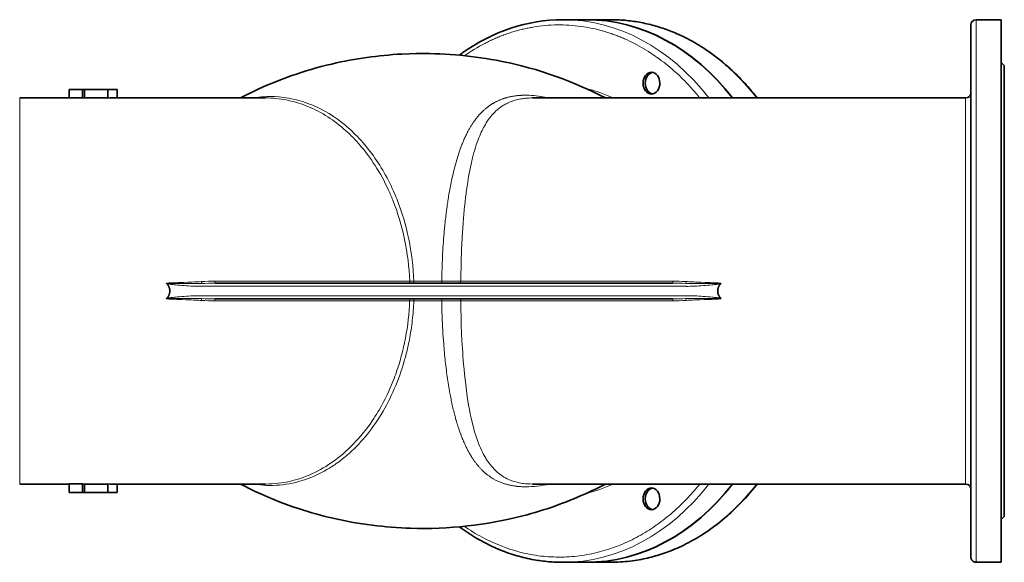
# Model space of a CAD drawing. Extents: x 4513 to 5188, y 399 to 994.
# Tile 2 of 7: x 4676 to 4865, y 399 to 503. Entities that reach past the tile are written whole.
import ezdxf

# ---------------------------------------------------------------- set-up
doc = ezdxf.new("R2010")
doc.units = 0

msp = doc.modelspace()

# ---------------------------------------------------------------- linework, layer by layer
at = {"color": 7, "lineweight": 35}
for p, q in [((4784.96, 503.1), (4780.46, 503.1)), ((4784.99, 503.1), (4789.62, 503.1)), ((4858.62, 502.1), (4858.62, 451.1)), ((4859.62, 503.1), (4864.42, 503.1)), ((4864.42, 503.1), (4864.42, 451.1)), ((4865.02, 451.1), (4865.02, 494.3)), ((4688.85, 489.7), (4693.29, 489.7)), ((4676.42, 488.1), (4685.92, 488.1)), ((4693.29, 488.09), (4688.85, 488.09)), ((4695.09, 488.1), (4701.3, 488.1)), ((4723.53, 488.1), (4701.3, 488.1)), ((4774.66, 488.1), (4787.13, 488.1)), ((4787.13, 488.1), (4814, 488.1)), ((4814, 488.1), (4857.62, 488.1)), ((4801.45, 452.6), (4713.85, 452.6)), ((4858.62, 451.1), (4858.62, 400.55)), ((4864.42, 451.1), (4864.42, 399.1)), ((4865.02, 407.9), (4865.02, 451.1)), ((4801.45, 449.6), (4713.85, 449.6)), ((4676.42, 414.1), (4685.92, 414.1)), ((4688.85, 414.1), (4693.29, 414.1)), ((4695.09, 414.1), (4701.3, 414.1)), ((4723.53, 414.1), (4701.3, 414.1)), ((4774.66, 414.1), (4787.13, 414.1)), ((4787.13, 414.1), (4814, 414.1)), ((4814, 414.1), (4857.62, 414.1)), ((4693.29, 412.5), (4688.85, 412.5)), ((4784.95, 399.1), (4780.45, 399.1)), ((4784.99, 399.1), (4789.62, 399.1)), ((4859.62, 399.1), (4864.42, 399.1))]:
    msp.add_line(p, q, dxfattribs=at)
at = {"color": 7, "lineweight": 13}
for p, q in [((4859.62, 451.1), (4859.62, 503.1)), ((4676.42, 451.1), (4676.42, 488.1)), ((4857.62, 488.1), (4857.62, 414.1)), ((4751.12, 452.98), (4713.78, 452.98)), ((4751.91, 452.98), (4757.27, 452.98)), ((4761, 452.98), (4801.52, 452.98)), ((4676.42, 414.1), (4676.42, 451.1)), ((4804, 452), (4711.3, 452)), ((4859.62, 399.1), (4859.62, 451.1)), ((4711.3, 450.2), (4804, 450.2)), ((4713.78, 449.22), (4751.12, 449.22)), ((4757.27, 449.22), (4751.91, 449.22)), ((4801.52, 449.22), (4761, 449.22))]:
    msp.add_line(p, q, dxfattribs=at)
at = {"color": 7, "lineweight": 35, "ltscale": 0.106066}
for p, q in [((4865.02, 494.3), (4864.42, 494.9)), ((4865.02, 407.9), (4864.42, 407.3))]:
    msp.add_line(p, q, dxfattribs=at)
at = {"color": 7, "lineweight": 35, "ltscale": 0.318198}
for p, q in [((4685.92, 489.7), (4688.46, 489.7)), ((4688.46, 488.09), (4685.92, 488.09)), ((4685.92, 414.11), (4688.46, 414.11)), ((4688.46, 412.5), (4685.92, 412.5))]:
    msp.add_line(p, q, dxfattribs=at)
at = {"color": 7, "lineweight": 35, "ltscale": 0.201628}
for p, q in [((4685.92, 489.7), (4685.92, 488.09)), ((4688.46, 489.7), (4688.46, 488.09)), ((4685.92, 412.5), (4685.92, 414.11)), ((4688.46, 412.5), (4688.46, 414.11))]:
    msp.add_line(p, q, dxfattribs=at)
at = {"color": 7, "lineweight": 35, "ltscale": 0.2}
for p, q in [((4685.92, 488.1), (4685.92, 489.7)), ((4695.09, 489.7), (4695.09, 488.1)), ((4685.92, 414.1), (4685.92, 412.5)), ((4695.09, 414.1), (4695.09, 412.5))]:
    msp.add_line(p, q, dxfattribs=at)
at = {"color": 7, "lineweight": 35, "ltscale": 0.047721}
for p, q in [((4688.46, 489.7), (4688.85, 489.7)), ((4688.85, 412.5), (4688.46, 412.5))]:
    msp.add_line(p, q, dxfattribs=at)
at = {"color": 7, "lineweight": 35, "ltscale": 0.200608}
msp.add_line((4688.85, 489.7), (4688.85, 488.09), dxfattribs=at)
at = {"color": 7, "lineweight": 35, "ltscale": 0.225}
for p, q in [((4693.29, 489.7), (4695.09, 489.7)), ((4695.09, 412.5), (4693.29, 412.5))]:
    msp.add_line(p, q, dxfattribs=at)
at = {"color": 7, "lineweight": 35, "ltscale": 0.201369}
for p, q in [((4693.29, 488.09), (4693.29, 489.7)), ((4693.29, 412.5), (4693.29, 414.11))]:
    msp.add_line(p, q, dxfattribs=at)
at = {"color": 7, "lineweight": 13, "ltscale": 0.099262}
for p, q in [((4751.91, 452.98), (4751.12, 452.98)), ((4751.91, 449.22), (4751.12, 449.22))]:
    msp.add_line(p, q, dxfattribs=at)
at = {"color": 7, "lineweight": 13, "ltscale": 0.010475}
for p, q in [((4760.92, 452.98), (4761, 452.98)), ((4761, 449.22), (4760.92, 449.22))]:
    msp.add_line(p, q, dxfattribs=at)
at = {"color": 7, "lineweight": 13, "ltscale": 0.002349}
msp.add_line((4704.58, 452.59), (4704.57, 452.6), dxfattribs=at)
at = {"color": 7, "lineweight": 13, "ltscale": 0.027201}
msp.add_line((4757.49, 449.22), (4757.27, 449.22), dxfattribs=at)
at = {"color": 7, "lineweight": 13, "ltscale": 0.028324}
msp.add_line((4757.71, 449.22), (4757.49, 449.22), dxfattribs=at)
at = {"color": 7, "lineweight": 13, "ltscale": 0.059211}
msp.add_line((4758.19, 449.22), (4757.71, 449.22), dxfattribs=at)
at = {"color": 7, "lineweight": 13, "ltscale": 0.002383}
msp.add_line((4810.72, 449.6), (4810.73, 449.6), dxfattribs=at)
at = {"color": 7, "lineweight": 35, "ltscale": 0.200609}
msp.add_line((4688.85, 412.5), (4688.85, 414.1), dxfattribs=at)
at = {"color": 7, "lineweight": 35, "ltscale": 0.000212}
msp.add_line((4774.66, 414.1), (4774.65, 414.1), dxfattribs=at)
at = {"color": 7, "lineweight": 35}
for points in [[(4789.62, 503.1), (4790.04, 503.1), (4790.46, 503.09), (4790.88, 503.07), (4791.29, 503.05), (4791.64, 503.03), (4791.99, 503.01), (4792.34, 502.98), (4792.69, 502.95), (4793.04, 502.91), (4793.39, 502.87), (4793.74, 502.82), (4794.09, 502.77), (4794.44, 502.72), (4794.79, 502.66), (4795.14, 502.6), (4795.49, 502.54), (4795.83, 502.47), (4796.18, 502.39), (4796.52, 502.32), (4796.87, 502.24), (4797.22, 502.15), (4797.56, 502.06), (4797.9, 501.97), (4798.25, 501.87), (4798.59, 501.77), (4798.93, 501.67), (4799.27, 501.56), (4799.61, 501.45), (4799.95, 501.33), (4800.29, 501.21), (4800.63, 501.09), (4800.96, 500.96), (4801.3, 500.83), (4801.63, 500.69), (4801.97, 500.55), (4802.3, 500.41), (4802.67, 500.25), (4803.04, 500.08), (4803.4, 499.91), (4803.77, 499.73), (4804.26, 499.48), (4804.75, 499.23), (4805.22, 498.97), (4805.68, 498.71), (4806.16, 498.43), (4806.62, 498.15), (4807.04, 497.89), (4807.45, 497.63), (4807.97, 497.28), (4808.49, 496.93), (4809.01, 496.56), (4809.52, 496.18), (4810.03, 495.79), (4810.54, 495.4), (4811.04, 494.99), (4811.31, 494.76), (4811.58, 494.54), (4811.94, 494.22), (4812.3, 493.91), (4812.58, 493.64), (4812.87, 493.38), (4813.15, 493.11), (4813.43, 492.84), (4813.71, 492.57), (4813.99, 492.29), (4814.27, 492.01), (4814.54, 491.73), (4814.82, 491.44), (4815.09, 491.16), (4815.36, 490.86), (4815.62, 490.57), (4815.89, 490.27), (4816.15, 489.97), (4816.41, 489.66), (4816.67, 489.36), (4816.92, 489.05), (4817.18, 488.73), (4817.43, 488.42), (4817.68, 488.1)], [(4788.61, 488.1), (4787.52, 488.66), (4786.4, 489.21), (4785.28, 489.74), (4784.13, 490.26), (4782.97, 490.76), (4781.75, 491.26), (4780.47, 491.76), (4779.18, 492.23), (4777.87, 492.68), (4776.56, 493.11), (4775.22, 493.52), (4773.88, 493.9), (4772.52, 494.26), (4771.78, 494.44), (4771.04, 494.62), (4770.24, 494.8), (4769.44, 494.97), (4768.56, 495.15), (4767.67, 495.32), (4766.7, 495.5), (4765.72, 495.66), (4764.75, 495.81), (4763.78, 495.94), (4762.81, 496.06), (4761.83, 496.17), (4760.86, 496.27), (4759.87, 496.36), (4758.89, 496.43), (4757.91, 496.49), (4756.92, 496.54), (4755.93, 496.58), (4754.9, 496.6), (4753.86, 496.61), (4753.11, 496.61), (4752.36, 496.6), (4751.09, 496.57), (4749.65, 496.5), (4748.79, 496.46), (4747.92, 496.4), (4747.08, 496.33), (4746.24, 496.25), (4745.4, 496.17), (4744.57, 496.07), (4743.73, 495.97), (4742.9, 495.85), (4742.07, 495.73), (4741.24, 495.6), (4740.41, 495.46), (4739.59, 495.31), (4738.76, 495.15), (4737.95, 494.99), (4737.07, 494.8), (4736.21, 494.6), (4735.2, 494.36), (4734.2, 494.1), (4733.23, 493.84), (4732.26, 493.57), (4731.29, 493.28), (4730.32, 492.97), (4729.43, 492.68), (4728.55, 492.38), (4727.72, 492.08), (4726.9, 491.78), (4726.09, 491.47), (4725.28, 491.15), (4724.46, 490.81), (4723.65, 490.46), (4722.95, 490.16), (4722.25, 489.84), (4721.05, 489.28), (4719.87, 488.7), (4718.71, 488.1)], [(4704.59, 452.54), (4704.63, 452.49), (4704.67, 452.44), (4704.69, 452.42), (4704.71, 452.39), (4704.73, 452.36), (4704.75, 452.34), (4704.78, 452.3), (4704.81, 452.25), (4704.84, 452.21), (4704.86, 452.17), (4704.89, 452.12), (4704.92, 452.08), (4704.94, 452.03), (4704.97, 451.98), (4704.99, 451.93), (4705.01, 451.88), (4705.03, 451.83), (4705.04, 451.8), (4705.05, 451.78), (4705.06, 451.75), (4705.07, 451.72), (4705.08, 451.69), (4705.09, 451.65), (4705.1, 451.61), (4705.12, 451.57), (4705.13, 451.52), (4705.14, 451.48), (4705.15, 451.43), (4705.15, 451.39), (4705.16, 451.34), (4705.16, 451.29), (4705.17, 451.24), (4705.17, 451.2), (4705.17, 451.15), (4705.17, 451.1)], [(4705.17, 451.1), (4705.17, 451.05), (4705.17, 451), (4705.17, 450.95), (4705.16, 450.9), (4705.16, 450.85), (4705.15, 450.8), (4705.14, 450.75), (4705.13, 450.7), (4705.12, 450.65), (4705.11, 450.6), (4705.09, 450.55), (4705.08, 450.5), (4705.06, 450.45), (4705.04, 450.4), (4705.03, 450.35), (4705, 450.3), (4704.98, 450.25), (4704.96, 450.21), (4704.93, 450.16), (4704.91, 450.11), (4704.88, 450.06), (4704.85, 450.01), (4704.82, 449.97), (4704.79, 449.92), (4704.76, 449.88), (4704.73, 449.83), (4704.69, 449.79), (4704.66, 449.74), (4704.62, 449.7), (4704.59, 449.66)], [(4810.13, 451.1), (4810.13, 451.15), (4810.13, 451.2), (4810.13, 451.25), (4810.14, 451.3), (4810.14, 451.35), (4810.15, 451.4), (4810.16, 451.45), (4810.17, 451.5), (4810.18, 451.55), (4810.19, 451.6), (4810.21, 451.65), (4810.22, 451.7), (4810.24, 451.75), (4810.26, 451.8), (4810.28, 451.85), (4810.3, 451.9), (4810.32, 451.94), (4810.34, 451.99), (4810.37, 452.04), (4810.39, 452.09), (4810.42, 452.14), (4810.45, 452.19), (4810.48, 452.23), (4810.51, 452.28), (4810.54, 452.32), (4810.57, 452.37), (4810.61, 452.41), (4810.64, 452.46), (4810.68, 452.5), (4810.71, 452.54)], [(4810.71, 449.66), (4810.67, 449.71), (4810.63, 449.76), (4810.61, 449.78), (4810.59, 449.81), (4810.57, 449.83), (4810.55, 449.86), (4810.52, 449.9), (4810.49, 449.94), (4810.46, 449.99), (4810.44, 450.03), (4810.41, 450.08), (4810.38, 450.12), (4810.36, 450.17), (4810.34, 450.22), (4810.31, 450.27), (4810.29, 450.32), (4810.27, 450.37), (4810.26, 450.39), (4810.25, 450.42), (4810.24, 450.45), (4810.23, 450.48), (4810.22, 450.51), (4810.21, 450.55), (4810.2, 450.59), (4810.18, 450.63), (4810.17, 450.68), (4810.16, 450.72), (4810.16, 450.77), (4810.15, 450.81), (4810.14, 450.86), (4810.14, 450.91), (4810.13, 450.96), (4810.13, 451), (4810.13, 451.05), (4810.13, 451.1)], [(4788.6, 414.1), (4787.38, 413.47), (4786.74, 413.15), (4786.09, 412.84), (4785.39, 412.51), (4784.69, 412.19), (4783.99, 411.88), (4783.29, 411.57), (4782.57, 411.27), (4781.86, 410.98), (4781.13, 410.7), (4780.41, 410.42), (4779.67, 410.15), (4778.94, 409.88), (4778.2, 409.63), (4777.45, 409.38), (4776.7, 409.13), (4775.94, 408.9), (4775.18, 408.67), (4774.41, 408.45), (4773.6, 408.23), (4772.8, 408.01), (4771.43, 407.67), (4770.14, 407.38), (4768.83, 407.1), (4767.52, 406.85), (4766.2, 406.62), (4764.88, 406.41), (4763.55, 406.23), (4762.21, 406.07), (4760.86, 405.93), (4759.49, 405.81), (4758.12, 405.72), (4756.75, 405.65), (4755.38, 405.61), (4754.01, 405.59), (4752.63, 405.6), (4751.26, 405.63), (4750.39, 405.66), (4749.53, 405.7), (4748.56, 405.76), (4747.6, 405.83), (4746.68, 405.91), (4745.76, 406), (4744.84, 406.1), (4743.93, 406.21), (4743.01, 406.33), (4742.1, 406.46), (4741.2, 406.6), (4740.29, 406.76), (4739.39, 406.92), (4738.49, 407.1), (4737.6, 407.28), (4736.7, 407.48), (4735.81, 407.69), (4734.93, 407.91), (4734.03, 408.14), (4733.14, 408.38), (4732.36, 408.6), (4731.59, 408.83), (4730.81, 409.07), (4730.03, 409.32), (4728.77, 409.75), (4727.53, 410.19), (4726.31, 410.65), (4725.09, 411.13), (4723.89, 411.63), (4722.71, 412.15), (4721.54, 412.69), (4720.38, 413.25), (4719.54, 413.67), (4718.71, 414.1)], [(4817.68, 414.1), (4817.42, 413.77), (4817.16, 413.44), (4816.74, 412.93), (4816.31, 412.42), (4815.87, 411.91), (4815.42, 411.4), (4814.93, 410.88), (4814.44, 410.36), (4813.93, 409.85), (4813.42, 409.34), (4812.89, 408.84), (4812.62, 408.59), (4812.35, 408.34), (4812.07, 408.1), (4811.8, 407.85), (4811.43, 407.53), (4811.05, 407.22), (4810.56, 406.82), (4810.07, 406.43), (4809.59, 406.06), (4809.09, 405.7), (4808.58, 405.33), (4808.06, 404.97), (4807.61, 404.68), (4807.17, 404.39), (4806.73, 404.11), (4806.29, 403.84), (4805.84, 403.58), (4805.39, 403.32), (4804.92, 403.07), (4804.45, 402.81), (4804.04, 402.61), (4803.63, 402.4), (4803.23, 402.21), (4802.83, 402.02), (4802.42, 401.84), (4802, 401.66), (4801.58, 401.48), (4801.15, 401.31), (4800.79, 401.17), (4800.42, 401.04), (4800.05, 400.9), (4799.68, 400.78), (4799.31, 400.65), (4798.94, 400.53), (4798.56, 400.42), (4798.19, 400.31), (4797.81, 400.2), (4797.42, 400.1), (4797.04, 400), (4796.65, 399.91), (4796.27, 399.82), (4795.88, 399.74), (4795.48, 399.66), (4795.09, 399.59), (4794.65, 399.51), (4794.22, 399.44), (4793.78, 399.38), (4793.32, 399.32), (4792.87, 399.27), (4792.41, 399.23), (4791.95, 399.19), (4791.49, 399.16), (4791.02, 399.13), (4790.56, 399.11), (4790.09, 399.1), (4789.62, 399.1)], [(4760.63, 405.91), (4760.99, 405.64), (4761.37, 405.37), (4761.74, 405.11), (4762.12, 404.85), (4762.5, 404.61), (4762.88, 404.36), (4763.26, 404.12), (4763.67, 403.87), (4764.09, 403.63), (4764.5, 403.39), (4764.86, 403.19), (4765.22, 403), (4765.58, 402.81), (4765.95, 402.62), (4766.31, 402.44), (4766.68, 402.27), (4767.04, 402.09), (4767.41, 401.93), (4767.78, 401.76), (4768.15, 401.61), (4768.52, 401.45), (4768.9, 401.31), (4769.29, 401.16), (4769.68, 401.01), (4770.07, 400.87), (4770.47, 400.74), (4770.87, 400.61), (4771.27, 400.48), (4771.66, 400.36), (4772.06, 400.25), (4772.46, 400.14), (4772.86, 400.04), (4773.27, 399.94), (4773.67, 399.85), (4774.1, 399.76), (4774.53, 399.67), (4774.96, 399.59), (4775.31, 399.53), (4775.65, 399.47), (4775.99, 399.42), (4776.34, 399.37), (4776.68, 399.33), (4777.03, 399.29), (4777.37, 399.25), (4777.71, 399.22), (4778.06, 399.19), (4778.4, 399.17), (4778.74, 399.15), (4779.09, 399.13), (4779.43, 399.12), (4779.77, 399.11), (4780.11, 399.1), (4780.45, 399.1)], [(4858.62, 400.55), (4858.62, 400.11), (4858.62, 400.1), (4858.62, 400.06), (4858.62, 400.05), (4858.63, 400.01), (4858.63, 399.97), (4858.64, 399.93), (4858.64, 399.9), (4858.65, 399.87), (4858.66, 399.83), (4858.67, 399.8), (4858.68, 399.76), (4858.69, 399.73), (4858.71, 399.7), (4858.72, 399.66), (4858.74, 399.63), (4858.76, 399.6), (4858.77, 399.57), (4858.8, 399.54), (4858.82, 399.51), (4858.84, 399.48), (4858.86, 399.45), (4858.89, 399.42), (4858.91, 399.39), (4858.94, 399.37), (4858.97, 399.34), (4859, 399.32), (4859.03, 399.29), (4859.06, 399.27), (4859.09, 399.25), (4859.12, 399.23), (4859.15, 399.22), (4859.19, 399.2), (4859.22, 399.18), (4859.25, 399.17), (4859.29, 399.16), (4859.32, 399.15), (4859.36, 399.14), (4859.39, 399.13), (4859.42, 399.12), (4859.46, 399.11), (4859.49, 399.11), (4859.52, 399.1), (4859.56, 399.1), (4859.59, 399.1), (4859.62, 399.1)]]:
    msp.add_lwpolyline(points, dxfattribs=at)
at = {"color": 7, "lineweight": 13}
for points in [[(4770.1, 500.5), (4769.87, 500.42), (4769.63, 500.34), (4769.4, 500.26), (4769.17, 500.17), (4768.94, 500.09), (4768.71, 500), (4768.48, 499.91), (4768.25, 499.82), (4768.02, 499.72), (4767.8, 499.63), (4767.57, 499.53), (4767.34, 499.43), (4767.11, 499.33), (4766.89, 499.23), (4766.66, 499.12), (4766.45, 499.02), (4766.24, 498.92), (4766.03, 498.82), (4765.82, 498.72), (4765.68, 498.65), (4765.5, 498.55)], [(4774.77, 501.67), (4774.54, 501.63), (4774.31, 501.59), (4774.08, 501.55), (4773.85, 501.5), (4773.62, 501.46), (4773.39, 501.41), (4773.16, 501.36), (4772.93, 501.3), (4772.7, 501.25), (4772.47, 501.19), (4772.25, 501.13), (4772.02, 501.07), (4771.79, 501.01), (4771.56, 500.95), (4771.33, 500.88), (4771.11, 500.82), (4770.88, 500.75), (4770.65, 500.68), (4770.51, 500.63), (4770.37, 500.59), (4770.17, 500.52), (4770.1, 500.5)], [(4792.28, 499.43), (4792.07, 499.53), (4791.85, 499.62), (4791.64, 499.71), (4791.43, 499.79), (4791.21, 499.88), (4791, 499.97), (4790.78, 500.05), (4790.56, 500.13), (4790.35, 500.21), (4790.13, 500.29), (4789.91, 500.36), (4789.7, 500.44), (4789.48, 500.51), (4789.26, 500.58), (4789.04, 500.66), (4788.83, 500.72), (4788.68, 500.77), (4788.54, 500.81), (4788.32, 500.88), (4788.24, 500.9)], [(4769.81, 488.19), (4769.94, 488.22), (4770.07, 488.26), (4770.2, 488.29), (4770.34, 488.32), (4770.47, 488.35), (4770.61, 488.37), (4770.75, 488.4), (4770.88, 488.42), (4771.02, 488.45), (4771.16, 488.47), (4771.3, 488.49), (4771.44, 488.51), (4771.58, 488.53), (4771.73, 488.54), (4771.87, 488.56), (4772.01, 488.57), (4772.16, 488.58), (4772.24, 488.59), (4772.31, 488.59), (4772.39, 488.6), (4772.47, 488.6), (4772.55, 488.61), (4772.63, 488.61), (4772.71, 488.61), (4772.79, 488.62)], [(4723.53, 488.1), (4724.03, 488.09), (4724.52, 488.08), (4725.01, 488.05), (4725.5, 488), (4725.99, 487.95), (4726.48, 487.89), (4726.97, 487.81), (4727.46, 487.72), (4727.94, 487.62), (4728.43, 487.51), (4728.91, 487.39), (4729.39, 487.25), (4729.87, 487.11), (4730.35, 486.95), (4730.82, 486.78), (4731.29, 486.6), (4731.76, 486.41), (4732.22, 486.21), (4732.68, 486), (4733.14, 485.78), (4733.59, 485.55), (4734.06, 485.3), (4734.52, 485.03), (4734.97, 484.76), (4735.43, 484.48), (4735.87, 484.18), (4736.32, 483.88), (4736.75, 483.57), (4737.19, 483.24), (4737.61, 482.91), (4738.04, 482.57), (4738.45, 482.21), (4738.83, 481.88), (4739.2, 481.55), (4739.57, 481.2), (4739.93, 480.85), (4740.29, 480.49), (4740.64, 480.12), (4740.85, 479.9), (4741.05, 479.67), (4741.26, 479.45), (4741.46, 479.22), (4741.86, 478.75), (4742.26, 478.27), (4742.52, 477.94), (4742.79, 477.6), (4743.04, 477.26), (4743.23, 477), (4743.42, 476.74), (4743.61, 476.48), (4743.8, 476.21), (4744.16, 475.68), (4744.51, 475.14), (4744.86, 474.58), (4745.2, 474.02), (4745.52, 473.46), (4745.84, 472.89), (4746.15, 472.31), (4746.45, 471.72), (4746.74, 471.13), (4747.03, 470.53)], [(4762.01, 470.36), (4762.06, 470.78), (4762.12, 471.2), (4762.18, 471.6), (4762.25, 472), (4762.33, 472.53), (4762.42, 473.06), (4762.52, 473.59), (4762.63, 474.21), (4762.76, 474.82), (4762.89, 475.43), (4763.02, 476.02), (4763.09, 476.32), (4763.17, 476.61), (4763.3, 477.13), (4763.44, 477.63), (4763.58, 478.13), (4763.73, 478.62), (4763.81, 478.87), (4763.89, 479.11), (4764, 479.42), (4764.11, 479.74), (4764.22, 480.04), (4764.38, 480.45), (4764.54, 480.85), (4764.62, 481.04), (4764.7, 481.24), (4764.84, 481.54), (4764.99, 481.84), (4765.13, 482.14), (4765.28, 482.43), (4765.44, 482.71), (4765.62, 483.02), (4765.71, 483.17), (4765.8, 483.32), (4765.92, 483.51), (4766.05, 483.71), (4766.18, 483.9), (4766.35, 484.13), (4766.52, 484.35), (4766.69, 484.57), (4766.87, 484.79), (4767.06, 485), (4767.24, 485.2), (4767.44, 485.4), (4767.65, 485.6), (4767.86, 485.79), (4768.07, 485.97), (4768.18, 486.06), (4768.29, 486.14), (4768.4, 486.23), (4768.52, 486.31), (4768.67, 486.42), (4768.82, 486.52), (4768.98, 486.63), (4769.2, 486.76), (4769.42, 486.88), (4769.65, 487), (4769.88, 487.12), (4770.11, 487.23), (4770.35, 487.33), (4770.59, 487.42), (4770.84, 487.51), (4771.09, 487.6), (4771.35, 487.67), (4771.61, 487.74), (4771.86, 487.8), (4772.13, 487.86), (4772.39, 487.91), (4772.66, 487.96), (4772.94, 487.99), (4773.16, 488.02), (4773.38, 488.04), (4773.61, 488.06), (4773.78, 488.07), (4773.95, 488.08), (4774.3, 488.1), (4774.66, 488.1)], [(4765.15, 485.58), (4765.25, 485.67), (4765.35, 485.76), (4765.44, 485.85), (4765.54, 485.94), (4765.64, 486.02), (4765.75, 486.11), (4765.85, 486.19), (4765.9, 486.23), (4765.95, 486.28), (4766.04, 486.35), (4766.14, 486.42), (4766.23, 486.49), (4766.33, 486.56), (4766.42, 486.63), (4766.52, 486.69), (4766.62, 486.76), (4766.72, 486.82), (4766.82, 486.89), (4766.89, 486.94), (4766.97, 486.98), (4767.04, 487.03), (4767.1, 487.06), (4767.16, 487.1), (4767.22, 487.13), (4767.28, 487.16)], [(4767.28, 487.16), (4767.38, 487.22), (4767.49, 487.28), (4767.6, 487.34), (4767.72, 487.4), (4767.83, 487.45), (4767.94, 487.51), (4768.06, 487.56), (4768.17, 487.61), (4768.29, 487.66), (4768.4, 487.71), (4768.52, 487.76), (4768.64, 487.81), (4768.76, 487.85), (4768.88, 487.9), (4769, 487.94), (4769.11, 487.98), (4769.22, 488.02), (4769.33, 488.05), (4769.44, 488.09), (4769.56, 488.12), (4769.67, 488.15), (4769.74, 488.17), (4769.81, 488.19)], [(4763.38, 483.49), (4763.47, 483.62), (4763.56, 483.74), (4763.65, 483.87), (4763.69, 483.93), (4763.74, 483.99), (4763.82, 484.09), (4763.89, 484.19), (4763.97, 484.29), (4764.05, 484.39), (4764.13, 484.49), (4764.22, 484.59), (4764.31, 484.69), (4764.4, 484.8), (4764.49, 484.9), (4764.58, 485), (4764.67, 485.1), (4764.77, 485.2), (4764.86, 485.3), (4764.96, 485.39), (4765.05, 485.49), (4765.15, 485.58)], [(4761.89, 480.92), (4761.98, 481.08), (4762.06, 481.25), (4762.14, 481.41), (4762.18, 481.5), (4762.23, 481.58), (4762.29, 481.69), (4762.34, 481.8), (4762.4, 481.9), (4762.48, 482.04), (4762.56, 482.18), (4762.64, 482.32), (4762.72, 482.46), (4762.8, 482.6), (4762.88, 482.73), (4762.97, 482.87), (4763.05, 483), (4763.13, 483.13), (4763.21, 483.25), (4763.29, 483.37), (4763.38, 483.49)], [(4760.66, 477.88), (4760.73, 478.1), (4760.81, 478.32), (4760.85, 478.42), (4760.89, 478.53), (4760.95, 478.69), (4761.01, 478.85), (4761.07, 479.01), (4761.13, 479.17), (4761.21, 479.35), (4761.28, 479.54), (4761.36, 479.72), (4761.43, 479.9), (4761.51, 480.09), (4761.59, 480.27), (4761.67, 480.45), (4761.76, 480.62), (4761.81, 480.73), (4761.86, 480.84), (4761.89, 480.92)], [(4758.18, 466.51), (4758.23, 466.88), (4758.28, 467.25), (4758.31, 467.44), (4758.33, 467.63), (4758.37, 467.87), (4758.4, 468.12), (4758.44, 468.37), (4758.49, 468.68), (4758.54, 468.99), (4758.59, 469.31), (4758.64, 469.62), (4758.69, 469.93), (4758.75, 470.24), (4758.8, 470.54)], [(4762.01, 470.36), (4761.96, 470.05), (4761.92, 469.73), (4761.88, 469.42), (4761.84, 469.1), (4761.81, 468.79), (4761.78, 468.52), (4761.74, 468.25), (4761.72, 467.99), (4761.69, 467.79), (4761.67, 467.59), (4761.63, 467.19), (4761.59, 466.78), (4761.55, 466.4), (4761.55, 466.38)], [(4757.72, 462.19), (4757.74, 462.41), (4757.76, 462.62), (4757.78, 462.92), (4757.81, 463.21), (4757.84, 463.5), (4757.87, 463.85), (4757.91, 464.2), (4757.95, 464.54), (4757.98, 464.89), (4758.02, 465.23), (4758.06, 465.52), (4758.09, 465.8), (4758.13, 466.09), (4758.17, 466.4), (4758.18, 466.51)], [(4761.55, 466.38), (4761.52, 465.99), (4761.48, 465.6), (4761.45, 465.22), (4761.42, 464.83), (4761.39, 464.44), (4761.36, 464.11), (4761.34, 463.79), (4761.31, 463.46), (4761.3, 463.22), (4761.28, 462.97), (4761.26, 462.65), (4761.24, 462.32), (4761.22, 462.1)], [(4711.25, 452.9), (4710.8, 452.88), (4710.35, 452.85), (4709.9, 452.83), (4709.45, 452.81), (4708.99, 452.79), (4708.54, 452.78), (4707.86, 452.75), (4706.76, 452.71), (4706.01, 452.68), (4705.84, 452.68), (4705.5, 452.66), (4705.33, 452.65), (4705.16, 452.65), (4704.99, 452.64), (4704.84, 452.63), (4704.77, 452.62), (4704.69, 452.62), (4704.65, 452.61), (4704.61, 452.61), (4704.58, 452.61), (4704.56, 452.6), (4704.56, 452.6)], [(4711.25, 452.9), (4711.25, 452.85), (4711.26, 452.79), (4711.26, 452.74), (4711.27, 452.71), (4711.27, 452.69), (4711.27, 452.66), (4711.28, 452.64), (4711.28, 452.62), (4711.28, 452.6), (4711.29, 452.58), (4711.3, 452.56), (4711.3, 452.55)], [(4751.12, 452.98), (4751.12, 452.95), (4751.12, 452.92), (4751.13, 452.89), (4751.13, 452.86), (4751.14, 452.85), (4751.14, 452.83), (4751.15, 452.81), (4751.16, 452.79), (4751.17, 452.77), (4751.18, 452.75), (4751.19, 452.73), (4751.2, 452.71), (4751.21, 452.69), (4751.23, 452.67), (4751.24, 452.66), (4751.26, 452.65), (4751.27, 452.64), (4751.27, 452.63), (4751.29, 452.63), (4751.3, 452.62), (4751.31, 452.62), (4751.32, 452.61), (4751.34, 452.61), (4751.35, 452.6), (4751.37, 452.6), (4751.38, 452.6)], [(4752.1, 452.6), (4752.09, 452.6), (4752.08, 452.6), (4752.07, 452.6), (4752.07, 452.6), (4752.06, 452.61), (4752.06, 452.61), (4752.05, 452.61), (4752.04, 452.62), (4752.03, 452.63), (4752.02, 452.64), (4752.01, 452.65), (4752, 452.65), (4751.99, 452.67), (4751.98, 452.69), (4751.97, 452.7), (4751.96, 452.72), (4751.96, 452.74), (4751.95, 452.75), (4751.94, 452.78), (4751.94, 452.8), (4751.93, 452.83), (4751.92, 452.85), (4751.92, 452.88), (4751.92, 452.91), (4751.92, 452.93), (4751.91, 452.94), (4751.91, 452.98)], [(4757.27, 452.98), (4757.27, 452.95), (4757.27, 452.92), (4757.28, 452.88), (4757.28, 452.85), (4757.29, 452.84), (4757.29, 452.82), (4757.29, 452.81), (4757.3, 452.79), (4757.31, 452.77), (4757.31, 452.75), (4757.32, 452.73), (4757.33, 452.71), (4757.34, 452.69), (4757.35, 452.68), (4757.36, 452.67), (4757.36, 452.66), (4757.37, 452.65), (4757.38, 452.64), (4757.39, 452.63), (4757.4, 452.62), (4757.41, 452.62), (4757.42, 452.61), (4757.44, 452.61), (4757.45, 452.6), (4757.46, 452.6), (4757.47, 452.6)], [(4801.45, 452.6), (4801.46, 452.6), (4801.46, 452.6), (4801.46, 452.6), (4801.47, 452.61), (4801.47, 452.61), (4801.47, 452.62), (4801.48, 452.63), (4801.48, 452.64), (4801.49, 452.65), (4801.49, 452.67), (4801.49, 452.68), (4801.5, 452.7), (4801.5, 452.73), (4801.51, 452.77), (4801.51, 452.81), (4801.51, 452.83), (4801.52, 452.86), (4801.52, 452.89), (4801.52, 452.92), (4801.52, 452.98)], [(4810.74, 452.6), (4810.74, 452.6), (4810.73, 452.6), (4810.7, 452.61), (4810.67, 452.61), (4810.63, 452.62), (4810.58, 452.62), (4810.49, 452.63), (4810.38, 452.63), (4810.21, 452.64), (4810.08, 452.65), (4809.79, 452.66), (4809.36, 452.68), (4809.13, 452.69), (4808.71, 452.7), (4807.72, 452.74), (4806.98, 452.77), (4806.42, 452.79), (4805.87, 452.81), (4805.53, 452.83), (4805.19, 452.84), (4804.88, 452.86), (4804.58, 452.87), (4804.32, 452.89), (4804.05, 452.9)], [(4705.41, 452.37), (4705.27, 452.39), (4705.21, 452.4), (4705.14, 452.41), (4705.05, 452.43), (4704.97, 452.44), (4704.89, 452.46), (4704.85, 452.47), (4704.81, 452.47), (4704.76, 452.49), (4704.72, 452.5), (4704.67, 452.51), (4704.64, 452.52), (4704.61, 452.53), (4704.6, 452.53), (4704.59, 452.54)], [(4711.3, 452.55), (4711.08, 452.54), (4710.87, 452.54), (4710.65, 452.53), (4710.48, 452.53), (4710.32, 452.53), (4709.99, 452.52), (4709.7, 452.52), (4709.41, 452.52), (4709.12, 452.51), (4708.91, 452.51), (4708.69, 452.51), (4708.47, 452.51), (4708.25, 452.51), (4707.91, 452.52)], [(4807.39, 452.52), (4806.96, 452.51), (4806.75, 452.51), (4806.54, 452.51), (4806.26, 452.51), (4805.97, 452.51), (4805.69, 452.52), (4805.35, 452.52), (4805.01, 452.53), (4804.85, 452.53), (4804.68, 452.53), (4804.45, 452.54), (4804.23, 452.54), (4804, 452.55)], [(4810.71, 452.54), (4810.69, 452.53), (4810.67, 452.52), (4810.64, 452.51), (4810.62, 452.51), (4810.6, 452.5), (4810.55, 452.49), (4810.49, 452.48), (4810.44, 452.46), (4810.4, 452.45), (4810.35, 452.45), (4810.3, 452.44), (4810.25, 452.43), (4810.15, 452.41), (4810.03, 452.39), (4809.89, 452.37)], [(4704.56, 449.6), (4704.57, 449.6), (4704.58, 449.59), (4704.61, 449.59), (4704.64, 449.59), (4704.69, 449.58), (4704.76, 449.57), (4704.86, 449.57), (4704.96, 449.56), (4705.13, 449.55), (4705.36, 449.54), (4705.51, 449.54), (4705.82, 449.52), (4706.04, 449.52), (4706.5, 449.5), (4707.51, 449.46), (4708.28, 449.43), (4708.78, 449.41), (4709.27, 449.39), (4709.77, 449.37), (4710.26, 449.35), (4710.75, 449.32), (4711, 449.31), (4711.25, 449.3)], [(4704.59, 449.66), (4704.61, 449.67), (4704.63, 449.68), (4704.66, 449.69), (4704.68, 449.69), (4704.71, 449.7), (4704.75, 449.71), (4704.81, 449.72), (4704.86, 449.74), (4704.91, 449.74), (4704.95, 449.75), (4705, 449.76), (4705.05, 449.77), (4705.15, 449.79), (4705.27, 449.8), (4705.41, 449.83)], [(4707.91, 449.68), (4708.32, 449.69), (4708.73, 449.69), (4708.93, 449.69), (4709.13, 449.69), (4709.4, 449.68), (4709.68, 449.68), (4709.95, 449.68), (4710.29, 449.67), (4710.45, 449.67), (4710.62, 449.67), (4710.85, 449.66), (4711.07, 449.65), (4711.3, 449.65)], [(4713.85, 449.6), (4713.84, 449.6), (4713.84, 449.6), (4713.84, 449.59), (4713.83, 449.59), (4713.83, 449.59), (4713.83, 449.58), (4713.83, 449.58), (4713.82, 449.56), (4713.82, 449.55), (4713.81, 449.54), (4713.81, 449.52), (4713.8, 449.49), (4713.8, 449.47), (4713.8, 449.45), (4713.79, 449.42), (4713.79, 449.4), (4713.79, 449.36), (4713.78, 449.32), (4713.78, 449.28), (4713.78, 449.25), (4713.78, 449.22)], [(4751.12, 449.22), (4751.08, 448.32), (4751.02, 447.42), (4750.94, 446.52), (4750.85, 445.62), (4750.74, 444.73), (4750.62, 443.84), (4750.47, 442.95), (4750.32, 442.07), (4750.14, 441.19), (4749.95, 440.31), (4749.74, 439.44), (4749.52, 438.58), (4749.28, 437.72), (4749.02, 436.87), (4748.75, 436.03), (4748.46, 435.19), (4748.31, 434.78), (4748.16, 434.36), (4747.92, 433.75), (4747.67, 433.13), (4747.41, 432.53), (4747.14, 431.93), (4746.79, 431.17), (4746.43, 430.43), (4746.05, 429.7), (4745.65, 428.97), (4745.25, 428.26), (4745.04, 427.91), (4744.82, 427.56), (4744.54, 427.1), (4744.24, 426.64), (4743.94, 426.19), (4743.53, 425.6), (4743.11, 425.02), (4742.67, 424.45), (4742.23, 423.89), (4741.78, 423.35), (4741.31, 422.81), (4740.84, 422.29), (4740.36, 421.78), (4739.86, 421.28), (4739.35, 420.79), (4738.83, 420.32), (4738.3, 419.85), (4737.76, 419.41), (4737.49, 419.19), (4737.21, 418.97), (4736.93, 418.76), (4736.65, 418.56), (4736.37, 418.36), (4736.09, 418.16), (4735.58, 417.82), (4735.06, 417.49), (4734.54, 417.18), (4734.01, 416.88), (4733.47, 416.59), (4732.93, 416.32), (4732.39, 416.06), (4731.84, 415.82), (4731.29, 415.6), (4730.71, 415.38), (4730.13, 415.18), (4729.54, 414.99), (4728.95, 414.82), (4728.36, 414.67), (4727.76, 414.54), (4727.16, 414.42), (4726.56, 414.32), (4725.96, 414.24), (4725.36, 414.18), (4724.75, 414.14), (4724.15, 414.11), (4723.54, 414.1)], [(4751.91, 449.22), (4751.89, 448.75), (4751.87, 448.28), (4751.84, 447.81), (4751.81, 447.34), (4751.77, 446.87), (4751.73, 446.4), (4751.68, 445.93), (4751.63, 445.47), (4751.57, 445), (4751.51, 444.54), (4751.45, 444.07), (4751.38, 443.61), (4751.31, 443.14), (4751.23, 442.68), (4751.15, 442.21), (4751.08, 441.83), (4751, 441.44), (4750.92, 441.06), (4750.83, 440.6), (4750.72, 440.14), (4750.62, 439.69), (4750.51, 439.23), (4750.39, 438.78), (4750.32, 438.5), (4750.24, 438.22), (4750.16, 437.94), (4750.09, 437.67)], [(4751.12, 449.22), (4751.12, 449.25), (4751.12, 449.28), (4751.13, 449.31), (4751.13, 449.34), (4751.14, 449.35), (4751.14, 449.36), (4751.15, 449.39), (4751.16, 449.41), (4751.17, 449.43), (4751.18, 449.45), (4751.19, 449.47), (4751.2, 449.49), (4751.21, 449.51), (4751.23, 449.52), (4751.24, 449.54), (4751.26, 449.55), (4751.27, 449.56), (4751.27, 449.56), (4751.29, 449.57), (4751.3, 449.58), (4751.31, 449.58), (4751.32, 449.59), (4751.34, 449.59), (4751.35, 449.6), (4751.37, 449.6), (4751.38, 449.6)], [(4752.1, 449.6), (4752.09, 449.6), (4752.08, 449.6), (4752.07, 449.6), (4752.07, 449.59), (4752.06, 449.59), (4752.06, 449.59), (4752.05, 449.59), (4752.04, 449.58), (4752.03, 449.57), (4752.02, 449.56), (4752.01, 449.55), (4752, 449.54), (4751.99, 449.53), (4751.98, 449.51), (4751.97, 449.49), (4751.96, 449.48), (4751.96, 449.46), (4751.95, 449.45), (4751.94, 449.42), (4751.94, 449.4), (4751.93, 449.37), (4751.92, 449.34), (4751.92, 449.32), (4751.92, 449.29), (4751.92, 449.27), (4751.91, 449.25), (4751.91, 449.22)], [(4757.27, 449.22), (4757.27, 449.25), (4757.27, 449.28), (4757.28, 449.32), (4757.28, 449.35), (4757.29, 449.36), (4757.29, 449.38), (4757.29, 449.39), (4757.3, 449.41), (4757.31, 449.43), (4757.31, 449.45), (4757.32, 449.47), (4757.33, 449.49), (4757.34, 449.51), (4757.35, 449.52), (4757.36, 449.53), (4757.36, 449.54), (4757.37, 449.55), (4757.38, 449.56), (4757.39, 449.57), (4757.4, 449.58), (4757.41, 449.58), (4757.43, 449.59), (4757.44, 449.59), (4757.45, 449.6), (4757.46, 449.6), (4757.47, 449.6)], [(4760.63, 449.6), (4760.65, 449.6), (4760.66, 449.6), (4760.68, 449.59), (4760.69, 449.59), (4760.71, 449.59), (4760.72, 449.58), (4760.72, 449.58), (4760.74, 449.57), (4760.76, 449.56), (4760.77, 449.55), (4760.79, 449.53), (4760.8, 449.52), (4760.82, 449.5), (4760.83, 449.49), (4760.84, 449.47), (4760.85, 449.46), (4760.86, 449.44), (4760.86, 449.43), (4760.87, 449.42), (4760.87, 449.41), (4760.88, 449.39), (4760.89, 449.37), (4760.9, 449.35), (4760.9, 449.32), (4760.91, 449.3), (4760.91, 449.27), (4760.91, 449.25), (4760.92, 449.22)], [(4774.65, 414.1), (4774.19, 414.11), (4773.74, 414.13), (4773.52, 414.14), (4773.3, 414.16), (4773.01, 414.2), (4772.72, 414.23), (4772.44, 414.28), (4772.08, 414.35), (4771.73, 414.43), (4771.39, 414.52), (4771.05, 414.62), (4770.72, 414.73), (4770.4, 414.85), (4770.09, 414.98), (4769.79, 415.12), (4769.49, 415.27), (4769.21, 415.44), (4768.93, 415.61), (4768.65, 415.79), (4768.39, 415.98), (4768.13, 416.18), (4767.94, 416.34), (4767.75, 416.51), (4767.56, 416.68), (4767.42, 416.82), (4767.29, 416.95), (4767.02, 417.24), (4766.77, 417.53), (4766.53, 417.84), (4766.32, 418.11), (4766.12, 418.39), (4765.93, 418.67), (4765.74, 418.97), (4765.62, 419.17), (4765.51, 419.37), (4765.28, 419.79), (4765.05, 420.22), (4764.86, 420.61), (4764.68, 421.02), (4764.5, 421.44), (4764.33, 421.86), (4764.22, 422.15), (4764.11, 422.44), (4763.91, 423.04), (4763.73, 423.57), (4763.57, 424.11), (4763.41, 424.66), (4763.26, 425.23), (4763.16, 425.61), (4763.07, 425.99), (4762.89, 426.78), (4762.72, 427.57), (4762.56, 428.39), (4762.41, 429.21), (4762.27, 430.05), (4762.14, 430.91), (4762.06, 431.44), (4761.99, 431.99), (4761.85, 433.09), (4761.72, 434.2), (4761.62, 435.15), (4761.53, 436.11), (4761.44, 437.08), (4761.38, 437.81), (4761.33, 438.54), (4761.28, 439.29), (4761.23, 440.03), (4761.14, 441.53), (4761.07, 443.04), (4761.01, 444.57), (4760.97, 446.1), (4760.94, 447.66), (4760.92, 449.22)], [(4801.52, 449.22), (4801.52, 449.28), (4801.52, 449.31), (4801.52, 449.34), (4801.51, 449.36), (4801.51, 449.39), (4801.51, 449.43), (4801.5, 449.47), (4801.5, 449.5), (4801.49, 449.52), (4801.49, 449.53), (4801.48, 449.55), (4801.48, 449.56), (4801.48, 449.57), (4801.47, 449.58), (4801.47, 449.58), (4801.47, 449.59), (4801.46, 449.59), (4801.46, 449.6), (4801.46, 449.6), (4801.46, 449.6), (4801.46, 449.6), (4801.45, 449.6)], [(4804, 449.65), (4804.23, 449.65), (4804.45, 449.66), (4804.68, 449.67), (4804.85, 449.67), (4805.01, 449.67), (4805.35, 449.68), (4805.69, 449.68), (4805.97, 449.68), (4806.26, 449.69), (4806.54, 449.69), (4806.75, 449.69), (4806.96, 449.69), (4807.39, 449.68)], [(4804.05, 449.3), (4804.05, 449.35), (4804.05, 449.4), (4804.04, 449.46), (4804.04, 449.48), (4804.03, 449.51), (4804.03, 449.54), (4804.02, 449.56), (4804.02, 449.58), (4804.02, 449.59), (4804.01, 449.61), (4804.01, 449.63), (4804, 449.65)], [(4804.05, 449.3), (4804.38, 449.32), (4804.71, 449.33), (4805, 449.35), (4805.28, 449.36), (4805.66, 449.38), (4806.03, 449.39), (4806.7, 449.42), (4807.54, 449.45), (4808.23, 449.48), (4808.92, 449.5), (4809.41, 449.52), (4809.75, 449.53), (4810.08, 449.55), (4810.24, 449.56), (4810.41, 449.57), (4810.48, 449.57), (4810.56, 449.58), (4810.63, 449.58), (4810.67, 449.59), (4810.7, 449.59), (4810.73, 449.59), (4810.74, 449.6), (4810.74, 449.6)], [(4809.89, 449.83), (4810.03, 449.81), (4810.09, 449.8), (4810.16, 449.78), (4810.25, 449.77), (4810.33, 449.76), (4810.41, 449.74), (4810.45, 449.73), (4810.49, 449.72), (4810.54, 449.71), (4810.58, 449.7), (4810.63, 449.69), (4810.66, 449.68), (4810.69, 449.67), (4810.7, 449.66), (4810.71, 449.66)], [(4759.35, 428.96), (4759.29, 429.25), (4759.22, 429.54), (4759.16, 429.83), (4759.1, 430.12), (4759.04, 430.42), (4758.98, 430.71), (4758.92, 431.01), (4758.88, 431.26), (4758.83, 431.52), (4758.78, 431.77), (4758.76, 431.92)], [(4760.06, 426.22), (4759.99, 426.43), (4759.93, 426.65), (4759.87, 426.86), (4759.82, 427.08), (4759.76, 427.29), (4759.72, 427.43), (4759.69, 427.57), (4759.65, 427.7), (4759.62, 427.84), (4759.55, 428.12), (4759.48, 428.4), (4759.42, 428.68), (4759.35, 428.96)], [(4760.87, 423.72), (4760.8, 423.91), (4760.73, 424.1), (4760.67, 424.29), (4760.6, 424.48), (4760.53, 424.68), (4760.47, 424.87), (4760.42, 425.03), (4760.37, 425.19), (4760.32, 425.35), (4760.28, 425.46), (4760.24, 425.58), (4760.17, 425.83), (4760.13, 425.96), (4760.09, 426.09), (4760.06, 426.22)], [(4761.81, 421.46), (4761.74, 421.61), (4761.67, 421.76), (4761.6, 421.92), (4761.53, 422.07), (4761.46, 422.23), (4761.41, 422.36), (4761.35, 422.49), (4761.3, 422.62), (4761.26, 422.72), (4761.22, 422.81), (4761.18, 422.91), (4761.14, 423.02), (4761.07, 423.19), (4761, 423.36), (4760.96, 423.48), (4760.9, 423.64), (4760.87, 423.72)], [(4762.88, 419.46), (4762.82, 419.56), (4762.77, 419.66), (4762.71, 419.76), (4762.66, 419.83), (4762.62, 419.91), (4762.53, 420.06), (4762.45, 420.21), (4762.36, 420.36), (4762.28, 420.52), (4762.2, 420.68), (4762.12, 420.83), (4762.04, 420.99), (4761.96, 421.15), (4761.88, 421.3), (4761.81, 421.46)], [(4764.11, 417.73), (4764.02, 417.85), (4763.93, 417.96), (4763.84, 418.08), (4763.75, 418.19), (4763.66, 418.31), (4763.57, 418.43), (4763.48, 418.56), (4763.4, 418.68), (4763.31, 418.8), (4763.23, 418.93), (4763.14, 419.05), (4763.06, 419.18), (4763, 419.28), (4762.94, 419.37), (4762.88, 419.46)], [(4765.52, 416.28), (4765.42, 416.37), (4765.32, 416.46), (4765.23, 416.55), (4765.13, 416.64), (4765.03, 416.73), (4764.94, 416.82), (4764.84, 416.92), (4764.75, 417.02), (4764.66, 417.12), (4764.56, 417.21), (4764.47, 417.32), (4764.38, 417.42), (4764.31, 417.5), (4764.25, 417.57), (4764.18, 417.65), (4764.11, 417.73)], [(4767.13, 415.12), (4767.03, 415.18), (4766.92, 415.24), (4766.82, 415.31), (4766.72, 415.37), (4766.62, 415.44), (4766.52, 415.51), (4766.42, 415.58), (4766.32, 415.65), (4766.22, 415.72), (4766.12, 415.79), (4766.02, 415.87), (4765.92, 415.94), (4765.83, 416.02), (4765.75, 416.08), (4765.67, 416.15), (4765.6, 416.21), (4765.52, 416.28)], [(4773.41, 413.57), (4773.24, 413.57), (4773.08, 413.58), (4772.91, 413.58), (4772.74, 413.58), (4772.58, 413.59), (4772.42, 413.6), (4772.26, 413.61), (4772.1, 413.62), (4771.94, 413.64), (4771.78, 413.65), (4771.7, 413.66), (4771.62, 413.67), (4771.51, 413.68), (4771.41, 413.7), (4771.31, 413.71), (4771.16, 413.73), (4771.02, 413.75), (4770.88, 413.78), (4770.74, 413.8), (4770.6, 413.83), (4770.46, 413.86), (4770.32, 413.89), (4770.18, 413.92), (4770.04, 413.95), (4769.91, 413.98), (4769.77, 414.02), (4769.64, 414.06), (4769.5, 414.09), (4769.37, 414.13), (4769.27, 414.17), (4769.17, 414.2), (4769.07, 414.23), (4768.97, 414.27)]]:
    msp.add_lwpolyline(points, dxfattribs=at)
for centre, radius, start, end in [((4779.82, 472.03), 30.07, 90.7592, 99.6558), ((4779.81, 472.11), 29.99, 82.0934, 90.7479), ((4779.7, 471.37), 30.74, 73.8707, 82.086), ((4775.49, 463.66), 39.6, 47.1452, 52.8816), ((4773.47, 461.48), 42.58, 41.9855, 47.1531), ((4771.62, 459.78), 45.08, 38.9088, 42.0098), ((4724.49, 468.8), 19.57, 87.7272, 99.55), ((4772.6, 464.25), 24.42, 77.5645, 81.5011), ((4709.24, 453.08), 41.62, 21.7534, 24.7751), ((4878.15, 451.85), 120.88, 175.095, 177.25), ((4925.99, 452.15), 165.07, 176.5424, 178.104), ((4891.21, 451.19), 133.95, 177.2347, 179.2325), ((4952.15, 451.23), 191.24, 178.0879, 179.4754), ((4759.21, 742.87), 289.89, 269.6167, 269.9925), ((4759.48, 676.51), 223.54, 269.9218, 270.3691), ((4704.57, 452.65), 0.053, 249.9171, 261.3305), ((4704.73, 453.78), 1.19, 263.0423, 265.361), ((4704.96, 456.63), 4.06, 265.3066, 266.7568), ((4705.44, 464.97), 12.41, 266.7409, 267.7049), ((4706.38, 488.21), 35.67, 267.6953, 268.3745), ((4707.87, 540.22), 87.7, 268.3645, 268.9195), ((4708.95, 478.93), 26.79, 262.4166, 264.2195), ((4708.77, 585.51), 132.99, 268.8997, 269.6305), ((4711.58, 504.35), 52.34, 264.1604, 266.001), ((4711.91, 507.85), 55.86, 265.9069, 267.6368), ((4711.37, 493.65), 41.65, 267.5842, 269.9098), ((4713.96, 378.57), 74.02, 90.0879, 92.0606), ((4801.34, 378.57), 74.03, 87.9396, 89.912), ((4803.93, 493.66), 41.67, 270.0908, 272.4153), ((4803.39, 507.81), 55.82, 272.3624, 274.0936), ((4803.72, 504.39), 52.38, 273.9996, 275.8388), ((4806.53, 585.73), 133.21, 270.3698, 271.0991), ((4806.35, 478.92), 26.78, 275.7803, 277.5834), ((4807.44, 540.02), 87.5, 271.0785, 271.6346), ((4808.92, 488.4), 35.86, 271.6245, 272.3005), ((4809.86, 464.99), 12.43, 272.2895, 273.262), ((4810.34, 456.63), 4.06, 273.2512, 274.6774), ((4810.57, 453.8), 1.21, 274.6231, 276.9144), ((4810.7, 452.74), 0.147, 274.2989, 286.0484), ((4704.6, 449.46), 0.146, 94.4962, 106.0356), ((4704.73, 448.42), 1.19, 94.6392, 96.9585), ((4704.96, 445.57), 4.06, 93.2434, 94.6937), ((4705.44, 437.23), 12.4, 92.2952, 93.2593), ((4706.38, 413.99), 35.67, 91.6255, 92.3048), ((4707.87, 361.98), 87.7, 91.0806, 91.6356), ((4708.95, 423.28), 26.78, 95.7803, 97.5834), ((4708.77, 316.69), 132.99, 90.3695, 91.1003), ((4711.58, 397.81), 52.38, 93.9996, 95.8388), ((4711.91, 394.39), 55.82, 92.3624, 94.0936), ((4711.37, 408.53), 41.67, 90.0908, 92.4153), ((4713.96, 523.62), 74.02, 267.9394, 269.9121), ((4892.23, 451.04), 134.98, 180.7733, 182.3355), ((4759.36, 110.2), 339.03, 90.0315, 90.1978), ((4759.47, 224.99), 224.23, 89.6318, 90.0776), ((4801.34, 523.66), 74.07, 270.0885, 272.0601), ((4803.94, 408.55), 41.65, 87.5842, 89.9098), ((4803.39, 394.35), 55.86, 85.9069, 87.6368), ((4803.72, 397.85), 52.34, 84.1604, 86.001), ((4806.53, 316.48), 133.21, 88.9009, 89.6302), ((4806.35, 423.27), 26.79, 82.4166, 84.2195), ((4807.44, 362.18), 87.49, 88.3654, 88.9215), ((4808.92, 413.78), 35.88, 87.6997, 88.3754), ((4809.86, 437.22), 12.42, 86.7377, 87.7109), ((4810.34, 445.55), 4.07, 85.326, 86.7487), ((4810.57, 448.36), 1.25, 83.1343, 85.3545), ((4810.73, 449.55), 0.0562, 70.0222, 81.3474), ((4883.31, 450.66), 126.05, 182.3287, 183.9717), ((4869.91, 449.71), 112.61, 183.9635, 185.749), ((4853.89, 448.09), 96.51, 185.7396, 187.7406), ((4837.15, 445.79), 79.61, 187.7286, 190.0353), ((4721.09, 440.61), 27.67, 307.3751, 310.7028), ((4722.44, 438.76), 25.38, 300.3659, 305.6685), ((4721.84, 439.62), 26.43, 305.633, 307.3676), ((4772.45, 424.19), 10.52, 239.6487, 250.7123), ((4771.92, 442.16), 44.68, 316.7482, 321.1047), ((4774.06, 440.13), 41.74, 311.1922, 316.766), ((4776, 437.92), 38.8, 305.5314, 311.1931), ((4781.88, 435.42), 35.75, 235.3858, 241.8197), ((4777.49, 435.82), 36.23, 299.6071, 305.5331), ((4778.59, 433.89), 34, 293.219, 299.6097), ((4780.15, 431.69), 31.63, 249.0049, 256.4655), ((4779.3, 432.22), 32.18, 286.3928, 293.2195), ((4779.87, 430.55), 30.46, 256.4715, 264.0817), ((4779.81, 430.05), 29.95, 264.0893, 271.7047), ((4779.8, 430.19), 30.09, 271.712, 279.1853), ((4779.68, 430.94), 30.85, 279.1905, 286.3904)]:
    msp.add_arc(centre, radius, start, end, dxfattribs=at)
at = {"color": 7, "lineweight": 35}
for centre, radius, start, end in [((4859.62, 502.1), 1, 90, 180), ((4783.65, 465.12), 38.75, 125.4972, 126.4449), ((4857.62, 489.1), 1, 270, 0), ((4689.45, 451.1), 37, 90.9292, 91.5205), ((4695.09, 340.13), 147.97, 90, 90.697), ((4704.61, 452.6), 0.0493, 179.6117, 202.7267), ((4704.68, 452.63), 0.133, 203.1317, 223.853), ((4810.62, 452.63), 0.137, 316.4405, 336.5464), ((4810.69, 452.6), 0.0503, 337.5296, 0.2233), ((4704.68, 449.57), 0.135, 136.3332, 156.6422), ((4704.6, 449.6), 0.0472, 156.6749, 180.8568), ((4810.62, 449.57), 0.133, 23.1652, 43.8089), ((4810.69, 449.6), 0.0519, 0.1721, 22.1342), ((4689.45, 451.1), 37, 268.4795, 269.0708), ((4695.09, 562.07), 147.97, 269.303, 270), ((4857.62, 413.1), 1, 0, 90)]:
    msp.add_arc(centre, radius, start, end, dxfattribs=at)
for centre, major_axis, ratio, start_param, end_param in [((4780.49, 451.26), (0.09, -51.84), 0.772459, 3.140273, 3.643639), ((4784.95, 451.1), (0, 52), 0.766044, 5.50408, 6.283147), ((4784.99, 451.1), (0, -52), 0.766044, 3.141593, 3.142037), ((4784.99, 451.1), (0, -52), 0.766044, 2.362483, 3.141593), ((4797.43, 490.94), (0, 2.1), 0.766044, 0, 1.570796), ((4797.86, 490.94), (0, -2.1), 0.766044, 3.273739, 4.712389), ((4797.43, 490.94), (0, 2.1), 0.766044, 4.712389, 6.283185), ((4797.43, 490.94), (0, -2.1), 0.766044, 4.712389, 6.283185), ((4797.86, 490.94), (0, -2.1), 0.766044, 4.712389, 6.151038), ((4797.43, 490.94), (0, -2.1), 0.766044, 6.283185, 7.853982), ((4784.95, 451.1), (0, 52), 0.766044, 3.141545, 3.920707), ((4784.99, 451.1), (0, -52), 0.766044, 0, 0.779111), ((4797.43, 411.26), (0, 2.1), 0.766044, 6.283185, 7.853982), ((4797.86, 411.26), (0, -2.1), 0.766044, 3.273739, 4.712389), ((4797.43, 411.26), (0, 2.1), 0.766044, 4.712389, 6.283185), ((4797.43, 411.26), (0, -2.1), 0.766044, 4.712389, 6.283185), ((4797.86, 411.26), (0, -2.1), 0.766044, 4.712389, 6.151038), ((4797.43, 411.26), (0, -2.1), 0.766044, 6.283185, 7.853982), ((4784.99, 451.1), (0, -52), 0.766044, 6.282666, 6.283185)]:
    msp.add_ellipse(centre, major_axis=major_axis, ratio=ratio, start_param=start_param, end_param=end_param, dxfattribs=at)
at = {"color": 7, "lineweight": 13}
for centre, major_axis, ratio, start_param, end_param in [((4780.45, 451.1), (0, -52), 0.766044, 2.362484, 3.141512), ((4789.62, 451.1), (0, 52), 0.766044, 5.504074, 6.283223), ((5100.28, -444.3), (330.49, -944.69), 0.182819, 3.167037, 3.191528), ((4543.93, -329.6), (-244.42, -830.47), 0.193776, 3.092139, 3.116671), ((4665.1, 160.32), (-125.2, -339.91), 0.306325, 3.049026, 3.084836), ((4802.51, 440.67), (36.35, -45.72), 0.398476, 2.738603, 2.854829), ((4779.81, 451.1), (0, 39.37), 0.766044, 5.934492, 6.11215), ((4725.55, 453.55), (2.43, -34.77), 0.749728, 2.787747, 3.059648), ((4724.9, 451.6), (1.03, -36.78), 0.736586, 2.561986, 2.826751), ((4723.68, 450.01), (-0.95, -38.44), 0.73737, 2.351852, 2.609474), ((4781.36, 408.55), (13.56, -78.01), 0.256127, 3.575117, 3.75067), ((4719.98, 447.14), (-5.94, -41.63), 0.756368, 2.21673, 2.457801), ((4723.4, 451.15), (0.08, -37.01), 0.74987, 1.838225, 2.057569), ((4722.52, 450.31), (-1.33, -38.62), 0.761326, 1.878948, 2.090496), ((4723.29, 451.1), (0.01, -37.1), 0.751181, 1.621242, 1.840199), ((4722.15, 450.75), (-0.66, -38.68), 0.770146, 1.641582, 1.853813), ((4703.83, 449.25), (15.15, 2.54), 0.180876, 0.823971, 1.028941), ((4713.85, 453), (0, -0.4), 0.166492, 4.763235, 6.283182), ((4760.63, 453), (0, 0.4), 0.707107, 3.146773, 4.661565), ((4811.35, 449.29), (15.02, -2.5), 0.180796, 2.107942, 2.314165), ((4804, 452.92), (-0.023, -0.399), 0.135215, 0.404034, 1.529826), ((4711.3, 449.28), (-0.023, -0.399), 0.135216, 3.545625, 4.671402), ((4704.01, 452.87), (14.94, -2.47), 0.180318, 5.247654, 5.454833), ((4811.35, 452.91), (15.02, 2.5), 0.180809, 3.968971, 4.175159), ((4723.39, 451.62), (0.77, -38.05), 0.750382, 0.867688, 1.180068), ((4724.21, 451.29), (0.03, -37.53), 0.739985, 0.566033, 0.882144), ((4725.69, 448.07), (-2.77, -34.18), 0.754174, 0.319054, 0.485191), ((4725.66, 447.63), (-2.78, -33.73), 0.759871, 6.219253, 6.605654), ((4786.98, 434.61), (21.29, 18.08), 0.505351, 3.681245, 3.902366), ((4780.45, 451.1), (0, 52), 0.766044, 3.141595, 3.920703), ((4779.81, 451.1), (0, 39.37), 0.766044, 3.312577, 3.490269), ((4789.62, 451.1), (0, 52), 0.766044, 3.141615, 3.920704), ((4916.49, 959.01), (-144.22, -557.95), 0.235522, 6.22606, 6.256501)]:
    msp.add_ellipse(centre, major_axis=major_axis, ratio=ratio, start_param=start_param, end_param=end_param, dxfattribs=at)

doc.saveas('drawing.dxf')
